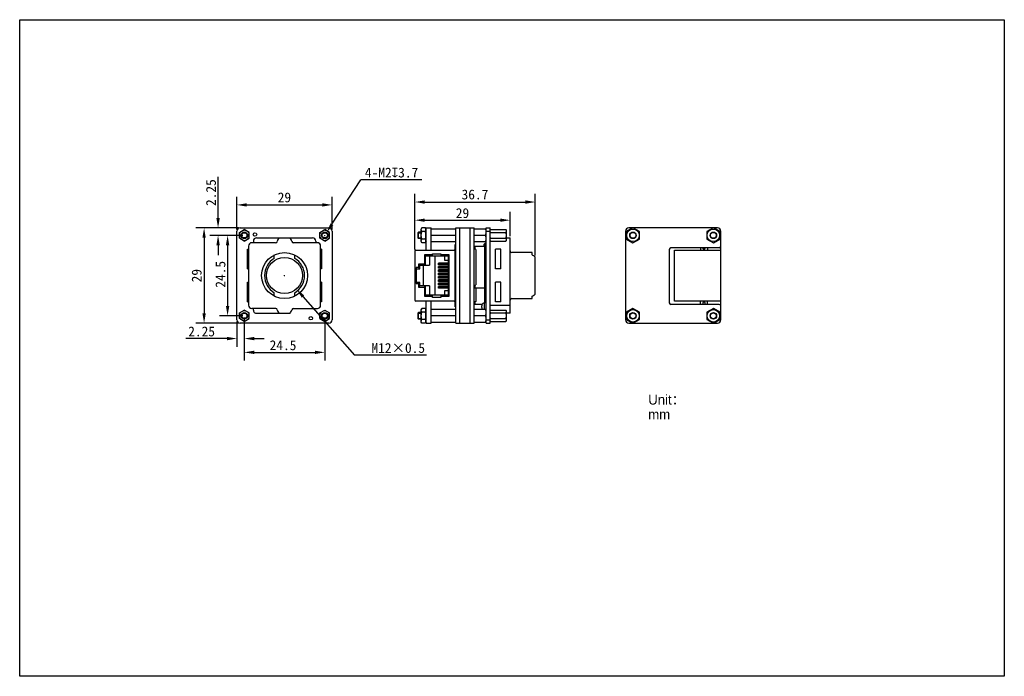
# Model space of a CAD drawing. Header units: millimetres. Extents: x -18 to 282, y 34 to 234.
import ezdxf

# ---------------------------------------------------------------- set-up
doc = ezdxf.new("R2010")
doc.units = ezdxf.units.MM
doc.header["$LTSCALE"] = 16.335
doc.header["$PDMODE"] = 3
doc.header["$PDSIZE"] = 8
doc.layers.get('0').update_dxf_attribs({"linetype": 'CONTINUOUS'})
doc.layers.get('Defpoints').update_dxf_attribs({"linetype": 'CONTINUOUS'})
for name, color, linetype in [('00_COMPONENTS', 7, 'CONTINUOUS'), ('50_ALL_DETAILS', 7, 'CONTINUOUS'), ('51__DRAFT_DIMS', 7, 'CONTINUOUS')]:
    doc.layers.add(name, color=color, linetype=linetype)
doc.layers.add('AM_5', color=3, linetype='CONTINUOUS', lineweight=25)
doc.styles.get("Standard").update_dxf_attribs({"font": 'simfang.ttf'})
doc.dimstyles.new('DIMSTYLE_1', dxfattribs={"dimtxt": 3, "dimasz": 3, "dimexe": 2.5, "dimexo": 0.5, "dimgap": 0.75, "dimtad": 1, "dimdsep": 46, "dimtxsty": 'STANDARD', "dimblk": '_FILLED', "dimcen": 0.09, "dimclrd": 252, "dimclre": 252, "dimclrt": 252, "dimazin": 2, "dimtp": 0.2, "dimtm": 0.2, "dimtfac": 1, "dimtofl": 0, "dimtmove": 0, "dimatfit": 3, "dimldrblk": '_FILLED', "dimfxl": 1, "dimtolj": 1, "dimarcsym": 0})
doc.dimstyles.new('DIMSTYLE_2', dxfattribs={"dimtxt": 3, "dimasz": 3, "dimexe": 2.5, "dimexo": 0.5, "dimgap": 0.75, "dimtad": 1, "dimdsep": 46, "dimtxsty": 'STANDARD', "dimblk": '_FILLED', "dimcen": 0.09, "dimclrd": 252, "dimclre": 252, "dimclrt": 252, "dimazin": 2, "dimtp": 0.3, "dimtm": 0.3, "dimtfac": 1, "dimtofl": 0, "dimtmove": 0, "dimatfit": 3, "dimldrblk": '_FILLED', "dimfxl": 1, "dimtolj": 1, "dimarcsym": 0})
doc.dimstyles.new('DIMSTYLE_3', dxfattribs={"dimtxt": 3, "dimasz": 3, "dimexe": 2.5, "dimexo": 0.5, "dimtad": 1, "dimdsep": 46, "dimtxsty": 'STANDARD', "dimblk": '_FILLED', "dimcen": 0.09, "dimclrd": 252, "dimclre": 252, "dimclrt": 252, "dimazin": 2, "dimtp": 0.1, "dimtm": 0.1, "dimtfac": 1, "dimtofl": 0, "dimtmove": 0, "dimatfit": 1, "dimldrblk": '_FILLED', "dimfxl": 1, "dimtolj": 1, "dimarcsym": 0})
doc.dimstyles.new('DIMSTYLE_3$0', dxfattribs={"dimtxt": 3, "dimasz": 3, "dimexe": 2.5, "dimexo": 0.5, "dimtad": 1, "dimdsep": 46, "dimtxsty": 'STANDARD', "dimblk": '_FILLED', "dimcen": 0.09, "dimclrd": 252, "dimclre": 252, "dimclrt": 252, "dimazin": 2, "dimtp": 0.1, "dimtm": 0.1, "dimtfac": 1, "dimtofl": 0, "dimtmove": 0, "dimatfit": 1, "dimldrblk": '_FILLED', "dimfxl": 1, "dimtolj": 1, "dimarcsym": 0})

# ---------------------------------------------------------------- blocks, each defined once
blk = doc.blocks.new('_FILLED')
at = {"color": 0, "linetype": 'ByBlock'}
blk.add_solid([(0, 0), (-1, 0.17), (-1, -0.17)], dxfattribs=at)
blk = doc.blocks.new('*D1')
at = {"layer": '51__DRAFT_DIMS', "color": 252, "lineweight": -2}
for p, q in [((49, 170.41), (35.99, 170.41)), ((38.49, 167.41), (38.49, 144.41)), ((49, 141.41), (35.99, 141.41))]:
    blk.add_line(p, q, dxfattribs=at)
at = {"layer": 'Defpoints', "color": 0}
for p in [(49.5, 170.41), (38.49, 141.41), (49.5, 141.41)]:
    blk.add_point(p, dxfattribs=at)
at = {"layer": '51__DRAFT_DIMS', "color": 252, "lineweight": -2, "xscale": 3, "yscale": 3, "zscale": 3}
for p, rotation in [((38.49, 170.41), 90), ((38.49, 141.41), 270)]:
    blk.add_blockref('_FILLED', p, dxfattribs=dict(at, rotation=rotation))
at = {"layer": '51__DRAFT_DIMS', "color": 252, "insert": (34.71, 155.88), "char_height": 3, "attachment_point": 2, "rotation": 90}
blk.add_mtext('\\A1;29', dxfattribs=at)
blk = doc.blocks.new('*D2')
at = {"layer": '51__DRAFT_DIMS', "color": 252, "lineweight": -2}
for p, q in [((48.5, 169.91), (48.5, 179.93)), ((51.5, 177.43), (74.5, 177.43)), ((77.5, 169.91), (77.5, 179.93))]:
    blk.add_line(p, q, dxfattribs=at)
at = {"layer": 'Defpoints', "color": 0}
for p in [(77.5, 177.43), (48.5, 169.41), (77.5, 169.41)]:
    blk.add_point(p, dxfattribs=at)
at = {"layer": '51__DRAFT_DIMS', "color": 252, "lineweight": -2, "xscale": 3, "yscale": 3, "zscale": 3, "rotation": 180}
blk.add_blockref('_FILLED', (48.5, 177.43), dxfattribs=at)
at = {"layer": '51__DRAFT_DIMS', "color": 252, "lineweight": -2, "xscale": 3, "yscale": 3, "zscale": 3}
blk.add_blockref('_FILLED', (77.5, 177.43), dxfattribs=at)
at = {"layer": '51__DRAFT_DIMS', "color": 252, "insert": (62.96, 181.22), "char_height": 3, "attachment_point": 2}
blk.add_mtext('\\A1;29', dxfattribs=at)
blk = doc.blocks.new('*D3')
at = {"layer": '51__DRAFT_DIMS', "color": 252, "lineweight": -2}
for p, q in [((102.71, 163.89), (102.71, 180.81)), ((139.41, 162.07), (139.41, 180.81)), ((105.71, 178.31), (136.41, 178.31))]:
    blk.add_line(p, q, dxfattribs=at)
at = {"layer": 'Defpoints', "color": 0}
for p in [(139.41, 178.31), (102.71, 163.39), (139.41, 161.57)]:
    blk.add_point(p, dxfattribs=at)
at = {"layer": '51__DRAFT_DIMS', "color": 252, "lineweight": -2, "xscale": 3, "yscale": 3, "zscale": 3, "rotation": 180}
blk.add_blockref('_FILLED', (102.71, 178.31), dxfattribs=at)
at = {"layer": '51__DRAFT_DIMS', "color": 252, "lineweight": -2, "xscale": 3, "yscale": 3, "zscale": 3}
blk.add_blockref('_FILLED', (139.41, 178.31), dxfattribs=at)
at = {"layer": '51__DRAFT_DIMS', "color": 252, "insert": (121.02, 182.11), "char_height": 3, "attachment_point": 2}
blk.add_mtext('\\A1;36.7', dxfattribs=at)
blk = doc.blocks.new('*D4')
at = {"layer": '51__DRAFT_DIMS', "color": 252, "lineweight": -2}
for p in [(77.43, 171.52), (104.86, 185.11)]:
    blk.add_line(p, (86.27, 185.11), dxfattribs=at)
at = {"layer": '51__DRAFT_DIMS', "color": 252}
for p, q in [((75.16, 168.16), (75.34, 168.16)), ((75.25, 168.07), (75.25, 168.25))]:
    blk.add_line(p, q, dxfattribs=at)
at = {"layer": 'Defpoints', "color": 0}
for p in [(75.8, 169), (74.7, 167.32)]:
    blk.add_point(p, dxfattribs=at)
at = {"layer": '51__DRAFT_DIMS', "color": 252, "linetype": 'ByBlock', "lineweight": -2, "xscale": 3, "yscale": 3, "zscale": 3, "rotation": 236.963596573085}
blk.add_blockref('_FILLED', (75.8, 169), dxfattribs=at)
at = {"layer": '51__DRAFT_DIMS', "color": 252, "insert": (87.48, 188.79), "char_height": 3, "attachment_point": 1}
blk.add_mtext('\\A1;{4-M2{\\fgdt;x}3.7}', dxfattribs=at)
blk = doc.blocks.new('*D8')
at = {"layer": 'AM_5', "color": 252, "linetype": 'ByBlock', "lineweight": -2}
for p, q in [((102.71, 163.89), (102.71, 175.28)), ((131.71, 167.91), (131.71, 175.28)), ((105.71, 172.78), (128.71, 172.78))]:
    blk.add_line(p, q, dxfattribs=at)
at = {"layer": 'Defpoints', "color": 0}
for p in [(131.71, 172.78), (131.71, 167.41), (102.71, 163.39)]:
    blk.add_point(p, dxfattribs=at)
at = {"layer": 'AM_5', "color": 252, "lineweight": -2, "xscale": 3, "yscale": 3, "zscale": 3, "rotation": 180}
blk.add_blockref('_FILLED', (102.71, 172.78), dxfattribs=at)
at = {"layer": 'AM_5', "color": 252, "lineweight": -2, "xscale": 3, "yscale": 3, "zscale": 3}
blk.add_blockref('_FILLED', (131.71, 172.78), dxfattribs=at)
at = {"layer": 'AM_5', "color": 252, "insert": (117.21, 174.92), "char_height": 3, "attachment_point": 5}
blk.add_mtext('\\A1;29', dxfattribs=at)
blk = doc.blocks.new('*D9')
at = {"color": 252, "lineweight": -2}
for p, q in [((50.25, 168.16), (43.15, 168.16)), ((45.65, 165.16), (45.65, 146.66)), ((50.25, 143.66), (43.15, 143.66))]:
    blk.add_line(p, q, dxfattribs=at)
at = {"layer": 'Defpoints', "color": 0}
for p in [(50.75, 168.16), (45.65, 143.66), (50.75, 143.66)]:
    blk.add_point(p, dxfattribs=at)
at = {"color": 252, "linetype": 'ByBlock', "lineweight": -2, "xscale": 3, "yscale": 3, "zscale": 3}
for p, rotation in [((45.65, 168.16), 90), ((45.65, 143.66), 270)]:
    blk.add_blockref('_FILLED', p, dxfattribs=dict(at, rotation=rotation))
at = {"color": 252, "insert": (43.5, 156.29), "char_height": 3, "attachment_point": 5, "rotation": 90}
blk.add_mtext('\\A1;24.5', dxfattribs=at)
blk = doc.blocks.new('*D10')
at = {"color": 252, "lineweight": -2}
for p, q in [((50.75, 143.16), (50.75, 130.02)), ((75.25, 143.16), (75.25, 130.02)), ((53.75, 132.52), (72.25, 132.52))]:
    blk.add_line(p, q, dxfattribs=at)
at = {"layer": 'Defpoints', "color": 0}
for p in [(50.75, 143.66), (75.25, 143.66), (75.25, 132.52)]:
    blk.add_point(p, dxfattribs=at)
at = {"color": 252, "linetype": 'ByBlock', "lineweight": -2, "xscale": 3, "yscale": 3, "zscale": 3, "rotation": 180}
blk.add_blockref('_FILLED', (50.75, 132.52), dxfattribs=at)
at = {"color": 252, "linetype": 'ByBlock', "lineweight": -2, "xscale": 3, "yscale": 3, "zscale": 3}
blk.add_blockref('_FILLED', (75.25, 132.52), dxfattribs=at)
at = {"color": 252, "insert": (62.54, 134.67), "char_height": 3, "attachment_point": 5}
blk.add_mtext('\\A1;24.5', dxfattribs=at)
blk = doc.blocks.new('*D11')
at = {"color": 252, "lineweight": -2}
for p, q in [((48.5, 141.91), (48.5, 134.22)), ((50.75, 143.16), (50.75, 134.22)), ((45.5, 136.72), (32.97, 136.72)), ((53.75, 136.72), (56.75, 136.72))]:
    blk.add_line(p, q, dxfattribs=at)
at = {"layer": 'Defpoints', "color": 0}
for p in [(48.5, 142.41), (50.75, 143.66), (48.5, 136.72)]:
    blk.add_point(p, dxfattribs=at)
at = {"color": 252, "linetype": 'ByBlock', "lineweight": -2, "xscale": 3, "yscale": 3, "zscale": 3}
blk.add_blockref('_FILLED', (48.5, 136.72), dxfattribs=at)
at = {"color": 252, "linetype": 'ByBlock', "lineweight": -2, "xscale": 3, "yscale": 3, "zscale": 3, "rotation": 180}
blk.add_blockref('_FILLED', (50.75, 136.72), dxfattribs=at)
at = {"color": 252, "insert": (37.74, 138.87), "char_height": 3, "attachment_point": 5}
blk.add_mtext('\\A1;2.25', dxfattribs=at)
blk = doc.blocks.new('*D12')
at = {"color": 252, "lineweight": -2}
for p, q in [((42.75, 173.41), (42.75, 185.94)), ((49, 170.41), (40.25, 170.41)), ((50.25, 168.16), (40.25, 168.16)), ((42.75, 165.16), (42.75, 162.16))]:
    blk.add_line(p, q, dxfattribs=at)
at = {"layer": 'Defpoints', "color": 0}
for p in [(42.75, 170.41), (49.5, 170.41), (50.75, 168.16)]:
    blk.add_point(p, dxfattribs=at)
at = {"color": 252, "linetype": 'ByBlock', "lineweight": -2, "xscale": 3, "yscale": 3, "zscale": 3}
for p, rotation in [((42.75, 170.41), 270), ((42.75, 168.16), 90)]:
    blk.add_blockref('_FILLED', p, dxfattribs=dict(at, rotation=rotation))
at = {"color": 252, "insert": (40.6, 181.18), "char_height": 3, "attachment_point": 5, "rotation": 90}
blk.add_mtext('\\A1;2.25', dxfattribs=at)
blk = doc.blocks.new('*D16')
at = {"color": 252}
for p, q in [((63, 155.82), (63, 156)), ((62.91, 155.91), (63.09, 155.91))]:
    blk.add_line(p, q, dxfattribs=at)
at = {"color": 252, "lineweight": -2}
for p in [(68.62, 149.54), (106.28, 131.69)]:
    blk.add_line(p, (84.36, 131.69), dxfattribs=at)
at = {"layer": 'Defpoints', "color": 0}
for p in [(59.36, 160.04), (66.64, 151.79)]:
    blk.add_point(p, dxfattribs=at)
at = {"color": 252, "linetype": 'ByBlock', "lineweight": -2, "xscale": 3, "yscale": 3, "zscale": 3, "rotation": 131.410127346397}
blk.add_blockref('_FILLED', (66.64, 151.79), dxfattribs=at)
at = {"color": 252, "insert": (97.65, 133.84), "char_height": 3, "attachment_point": 5}
blk.add_mtext('\\A1;M12×0.5{}{{\\H0.7x;}{}}', dxfattribs=at)

msp = doc.modelspace()

# ---------------------------------------------------------------- linework, layer by layer
for p, q in [((-17.695, 233.849), (282.305, 233.849)), ((-17.695, 33.849), (-17.695, 233.849)), ((282.305, 233.849), (282.305, 33.849)), ((282.305, 33.849), (-17.695, 33.849))]:
    msp.add_line(p, q)
at = {"layer": '00_COMPONENTS', "color": 7}
for p, q in [((48.5, 142.413), (48.5, 169.413)), ((49.25, 169.029), (50.75, 169.895)), ((49.25, 167.297), (49.25, 169.029)), ((49.5, 170.413), (76.5, 170.413)), ((50.738, 170.413), (50.75, 170.42)), ((50.75, 170.42), (50.762, 170.413)), ((52.25, 169.029), (50.75, 169.895)), ((52.25, 167.297), (52.25, 169.029)), ((73.75, 169.029), (75.25, 169.895)), ((73.75, 167.297), (73.75, 169.029)), ((76.75, 169.029), (75.25, 169.895)), ((76.75, 167.297), (76.75, 169.029)), ((77.5, 169.413), (77.5, 142.413)), ((103.706, 169.063), (103.806, 169.163)), ((103.706, 167.263), (103.706, 169.063)), ((103.706, 168.948), (104.631, 168.948)), ((103.806, 167.163), (103.806, 169.163)), ((104.631, 169.163), (103.806, 169.163)), ((104.831, 170.42), (104.631, 170.074)), ((104.631, 166.253), (104.631, 170.074)), ((105.906, 170.42), (104.831, 170.42)), ((105.906, 169.292), (104.831, 169.292)), ((106.106, 170.074), (105.906, 170.42)), ((106.106, 163.688), (106.106, 170.413)), ((106.106, 170.413), (107.706, 170.413)), ((107.706, 163.688), (107.706, 170.413)), ((107.706, 170.163), (115.206, 170.163)), ((115.106, 168.163), (107.706, 168.163)), ((115.206, 170.413), (120.806, 170.413)), ((115.206, 141.413), (115.206, 170.413)), ((116.406, 141.413), (116.406, 170.413)), ((119.606, 141.413), (119.606, 170.413)), ((120.806, 141.413), (120.806, 170.413)), ((120.806, 170.163), (124.406, 170.163)), ((124.306, 168.163), (120.806, 168.163)), ((124.406, 170.413), (125.606, 170.413)), ((124.406, 141.413), (124.406, 170.413)), ((124.406, 169.413), (125.606, 169.413)), ((125.606, 141.413), (125.606, 170.413)), ((125.806, 169.895), (125.606, 169.695)), ((125.806, 169.895), (130.406, 169.895)), ((125.806, 169.029), (130.406, 169.029)), ((130.606, 169.695), (130.406, 169.895)), ((130.606, 166.631), (130.606, 169.695)), ((166.908, 169.413), (166.908, 142.413)), ((169.158, 170.42), (167.204, 169.292)), ((167.204, 169.292), (167.204, 167.035)), ((169.146, 170.413), (167.908, 170.413)), ((171.113, 169.292), (169.158, 170.42)), ((193.646, 170.413), (169.17, 170.413)), ((171.113, 167.035), (171.113, 169.292)), ((193.658, 170.42), (191.704, 169.292)), ((191.704, 169.292), (191.704, 167.035)), ((195.613, 169.292), (193.658, 170.42)), ((194.908, 170.413), (193.67, 170.413)), ((195.613, 167.035), (195.613, 169.292)), ((195.908, 142.413), (195.908, 169.413)), ((50.75, 166.431), (49.25, 167.297)), ((50.75, 166.431), (52.25, 167.297)), ((60.296, 165.913), (53, 165.913)), ((53.5, 166.413), (53.5, 165.913)), ((54.5, 167.413), (71.5, 167.413)), ((73, 165.913), (65.704, 165.913)), ((72.5, 166.413), (72.5, 165.913)), ((75.25, 166.431), (73.75, 167.297)), ((75.25, 166.431), (76.75, 167.297)), ((103.706, 167.378), (104.631, 167.378)), ((103.706, 167.263), (103.806, 167.163)), ((104.631, 167.163), (103.806, 167.163)), ((104.831, 165.906), (104.631, 166.253)), ((105.906, 167.035), (104.831, 167.035)), ((105.906, 165.906), (104.831, 165.906)), ((106.106, 166.253), (105.906, 165.906)), ((115.206, 166.163), (107.706, 166.163)), ((115.006, 165.388), (115.206, 165.388)), ((115.006, 146.438), (115.006, 165.388)), ((124.406, 166.163), (120.806, 166.163)), ((123.706, 165.42), (124.006, 165.725)), ((123.706, 165.42), (123.706, 164.793)), ((124.407, 165.732), (124.006, 165.725)), ((124.006, 164.793), (124.006, 165.725)), ((125.806, 166.431), (125.606, 166.631)), ((125.806, 167.297), (130.406, 167.297)), ((125.806, 166.431), (130.406, 166.431)), ((130.606, 166.631), (130.406, 166.431)), ((130.606, 167.413), (131.706, 167.413)), ((131.706, 144.413), (131.706, 167.413)), ((167.204, 167.035), (169.158, 165.906)), ((169.158, 165.906), (171.113, 167.035)), ((191.704, 167.035), (193.658, 165.906)), ((193.658, 165.906), (195.613, 167.035)), ((51.7, 163.913), (52, 163.913)), ((51.7, 157.913), (51.7, 163.913)), ((52, 164.913), (52, 146.913)), ((59.879, 161.154), (59.879, 162.179)), ((66.121, 161.154), (66.121, 162.179)), ((74, 146.913), (74, 164.913)), ((74.3, 163.913), (74, 163.913)), ((74.3, 163.913), (74.3, 157.913)), ((102.706, 163.388), (102.706, 148.438)), ((103.006, 163.688), (114.706, 163.688)), ((105.956, 161.873), (105.606, 162.223)), ((105.606, 162.223), (105.606, 159.413)), ((108.106, 162.223), (105.606, 162.223)), ((108.106, 161.873), (108.106, 162.573)), ((108.106, 162.573), (110.606, 162.573)), ((110.606, 162.573), (110.606, 161.873)), ((113.156, 162.223), (110.606, 162.223)), ((112.806, 161.873), (113.156, 162.223)), ((113.156, 149.603), (113.156, 162.223)), ((124.356, 164.793), (121.006, 164.793)), ((121.006, 164.793), (121.006, 163.993)), ((121.256, 163.893), (121.006, 163.993)), ((121.256, 163.893), (121.256, 153.093)), ((124.056, 147.563), (124.056, 164.793)), ((128.906, 163.913), (127.306, 163.913)), ((127.306, 157.913), (127.306, 163.913)), ((128.906, 157.913), (128.906, 163.913)), ((138.406, 162.913), (132.206, 162.913)), ((138.406, 162.179), (138.406, 162.913)), ((180.208, 163.813), (180.208, 147.613)), ((195.408, 164.313), (180.708, 164.313)), ((181.788, 163.688), (195.788, 163.688)), ((181.788, 148.138), (181.788, 163.688)), ((189.688, 164.313), (189.688, 163.688)), ((191.888, 164.313), (191.888, 163.688)), ((195.788, 163.688), (195.788, 148.138)), ((103.856, 159.413), (104.206, 159.063)), ((105.606, 159.413), (103.856, 159.413)), ((103.856, 159.413), (103.856, 158.363)), ((104.206, 159.063), (107.156, 159.063)), ((104.206, 158.013), (104.206, 159.063)), ((105.256, 159.063), (105.256, 152.763)), ((105.956, 159.063), (105.606, 159.413)), ((105.956, 159.063), (105.956, 161.873)), ((105.956, 161.873), (112.806, 161.873)), ((107.156, 161.873), (107.156, 159.063)), ((108.806, 161.873), (108.806, 149.953)), ((109.906, 159.738), (112.806, 159.738)), ((109.906, 159.228), (109.906, 159.738)), ((112.806, 159.723), (109.906, 159.723)), ((112.806, 159.273), (109.906, 159.273)), ((112.806, 159.228), (109.906, 159.228)), ((111.806, 160.473), (111.806, 161.873)), ((112.806, 160.473), (111.806, 160.473)), ((112.197, 159.723), (112.197, 159.273)), ((112.806, 161.873), (112.806, 149.953)), ((139.406, 150.255), (139.406, 161.571)), ((51.7, 157.913), (52, 157.913)), ((74.3, 157.913), (74, 157.913)), ((103.256, 158.013), (103.056, 158.363)), ((103.056, 158.363), (103.056, 153.463)), ((103.856, 158.363), (103.056, 158.363)), ((103.256, 153.813), (103.256, 158.013)), ((103.256, 158.013), (104.206, 158.013)), ((103.856, 158.363), (104.206, 158.013)), ((109.906, 158.718), (112.806, 158.718)), ((109.906, 158.208), (109.906, 158.718)), ((112.806, 158.703), (109.906, 158.703)), ((112.806, 158.253), (109.906, 158.253)), ((112.806, 158.208), (109.906, 158.208)), ((109.906, 157.698), (112.806, 157.698)), ((109.906, 157.188), (109.906, 157.698)), ((112.806, 157.683), (109.906, 157.683)), ((112.806, 157.233), (109.906, 157.233)), ((112.806, 157.188), (109.906, 157.188)), ((109.906, 156.678), (112.806, 156.678)), ((109.906, 156.168), (109.906, 156.678)), ((112.806, 156.663), (109.906, 156.663)), ((112.806, 156.213), (109.906, 156.213)), ((112.806, 156.168), (109.906, 156.168)), ((112.197, 158.703), (112.197, 158.253)), ((112.197, 157.683), (112.197, 157.233)), ((112.197, 156.663), (112.197, 156.213)), ((128.906, 157.913), (127.306, 157.913)), ((51.7, 153.913), (52, 153.913)), ((51.7, 147.913), (51.7, 153.913)), ((74.3, 153.913), (74, 153.913)), ((74.3, 153.913), (74.3, 147.913)), ((103.056, 153.463), (103.256, 153.813)), ((103.056, 153.463), (103.856, 153.463)), ((104.206, 153.813), (103.256, 153.813)), ((103.856, 153.463), (104.206, 153.813)), ((103.856, 153.463), (103.856, 152.413)), ((104.206, 152.763), (104.206, 153.813)), ((109.906, 155.658), (112.806, 155.658)), ((109.906, 155.148), (109.906, 155.658)), ((112.806, 155.643), (109.906, 155.643)), ((112.806, 155.193), (109.906, 155.193)), ((112.806, 155.148), (109.906, 155.148)), ((109.906, 154.638), (112.806, 154.638)), ((109.906, 154.128), (109.906, 154.638)), ((112.806, 154.623), (109.906, 154.623)), ((112.806, 154.173), (109.906, 154.173)), ((112.806, 154.128), (109.906, 154.128)), ((109.906, 153.618), (112.806, 153.618)), ((109.906, 153.108), (109.906, 153.618)), ((112.806, 153.603), (109.906, 153.603)), ((112.806, 153.153), (109.906, 153.153)), ((112.806, 153.108), (109.906, 153.108)), ((112.197, 155.643), (112.197, 155.193)), ((112.197, 154.623), (112.197, 154.173)), ((112.197, 153.603), (112.197, 153.153)), ((121.006, 152.993), (121.256, 153.093)), ((128.906, 153.913), (127.306, 153.913)), ((127.306, 147.913), (127.306, 153.913)), ((128.906, 147.913), (128.906, 153.913)), ((59.879, 149.648), (59.879, 150.672)), ((66.121, 149.648), (66.121, 150.672)), ((104.206, 152.763), (103.856, 152.413)), ((103.856, 152.413), (105.606, 152.413)), ((107.156, 152.763), (104.206, 152.763)), ((105.606, 152.413), (105.956, 152.763)), ((105.606, 152.413), (105.606, 149.603)), ((105.956, 149.953), (105.956, 152.763)), ((107.156, 152.763), (107.156, 149.953)), ((109.906, 152.598), (112.806, 152.598)), ((109.906, 152.088), (109.906, 152.598)), ((112.806, 152.583), (109.906, 152.583)), ((112.806, 152.133), (109.906, 152.133)), ((112.806, 152.088), (109.906, 152.088)), ((111.806, 151.353), (112.806, 151.353)), ((111.806, 149.953), (111.806, 151.353)), ((112.197, 152.583), (112.197, 152.133)), ((121.006, 152.993), (121.006, 152.193)), ((121.006, 152.193), (124.356, 152.193)), ((121.256, 152.193), (121.256, 148.013)), ((51.7, 147.913), (52, 147.913)), ((74.3, 147.913), (74, 147.913)), ((114.706, 148.138), (103.006, 148.138)), ((105.956, 149.953), (105.606, 149.603)), ((105.606, 149.603), (108.106, 149.603)), ((112.806, 149.953), (105.956, 149.953)), ((106.106, 141.413), (106.106, 148.138)), ((107.706, 141.413), (107.706, 148.138)), ((108.106, 149.253), (108.106, 149.953)), ((110.606, 149.253), (108.106, 149.253)), ((110.606, 149.953), (110.606, 149.253)), ((110.606, 149.603), (113.156, 149.603)), ((112.806, 149.953), (113.156, 149.603)), ((121.256, 148.013), (121.006, 147.913)), ((121.006, 147.913), (121.006, 147.113)), ((123.189, 147.113), (121.006, 147.113)), ((124.406, 147.563), (123.906, 147.563)), ((123.906, 145.663), (123.906, 147.563)), ((128.906, 147.913), (127.306, 147.913)), ((132.206, 148.913), (138.406, 148.913)), ((138.406, 148.913), (138.406, 149.648)), ((195.408, 147.113), (180.708, 147.113)), ((195.788, 148.138), (181.788, 148.138)), ((189.688, 147.113), (189.688, 148.138)), ((191.888, 147.113), (191.888, 148.138)), ((49.25, 144.529), (50.75, 145.395)), ((49.25, 142.797), (49.25, 144.529)), ((52.25, 144.529), (50.75, 145.395)), ((52.25, 142.797), (52.25, 144.529)), ((60.301, 145.913), (53, 145.913)), ((53.5, 145.413), (53.5, 145.913)), ((54.5, 144.413), (64.67, 144.413)), ((65.699, 145.913), (73, 145.913)), ((73.75, 144.529), (75.25, 145.395)), ((73.75, 142.797), (73.75, 144.529)), ((75.25, 145.395), (76.75, 144.529)), ((76.75, 142.797), (76.75, 144.529)), ((103.706, 144.563), (103.806, 144.663)), ((103.706, 142.763), (103.706, 144.563)), ((103.706, 144.448), (104.631, 144.448)), ((104.631, 144.663), (103.806, 144.663)), ((103.806, 142.663), (103.806, 144.663)), ((104.831, 145.92), (104.631, 145.574)), ((104.631, 141.753), (104.631, 145.574)), ((105.906, 145.92), (104.831, 145.92)), ((105.906, 144.792), (104.831, 144.792)), ((106.106, 145.574), (105.906, 145.92)), ((107.706, 145.663), (115.206, 145.663)), ((115.206, 146.438), (115.006, 146.438)), ((120.806, 145.663), (124.406, 145.663)), ((123.106, 146.163), (123.106, 146.726)), ((123.106, 146.163), (123.144, 146.163)), ((123.137, 146.983), (123.144, 146.976)), ((125.606, 146.913), (131.706, 146.913)), ((125.806, 145.395), (125.606, 145.195)), ((125.806, 145.395), (130.406, 145.395)), ((125.806, 144.529), (130.406, 144.529)), ((130.606, 145.195), (130.406, 145.395)), ((130.606, 142.131), (130.606, 145.195)), ((131.706, 144.413), (130.606, 144.413)), ((169.158, 145.92), (167.204, 144.792)), ((167.204, 144.792), (167.204, 142.535)), ((171.113, 144.792), (169.158, 145.92)), ((171.113, 142.535), (171.113, 144.792)), ((193.658, 145.92), (191.704, 144.792)), ((191.704, 144.792), (191.704, 142.535)), ((195.613, 144.792), (193.658, 145.92)), ((195.613, 142.535), (195.613, 144.792)), ((50.75, 141.931), (49.25, 142.797)), ((76.5, 141.413), (49.5, 141.413)), ((50.75, 141.406), (50.738, 141.413)), ((50.75, 141.931), (52.25, 142.797)), ((50.762, 141.413), (50.75, 141.406)), ((73.75, 142.797), (75.25, 141.931)), ((75.25, 141.406), (75.238, 141.413)), ((75.25, 141.931), (76.75, 142.797)), ((75.262, 141.413), (75.25, 141.406)), ((103.706, 142.878), (104.631, 142.878)), ((103.706, 142.763), (103.806, 142.663)), ((104.631, 142.663), (103.806, 142.663)), ((104.831, 141.406), (104.631, 141.753)), ((105.906, 142.535), (104.831, 142.535)), ((105.906, 141.406), (104.831, 141.406)), ((106.106, 141.753), (105.906, 141.406)), ((106.106, 141.413), (107.706, 141.413)), ((115.106, 143.663), (107.706, 143.663)), ((115.206, 141.663), (107.706, 141.663)), ((115.206, 141.413), (120.806, 141.413)), ((124.306, 143.663), (120.806, 143.663)), ((124.406, 141.663), (120.806, 141.663)), ((124.406, 142.413), (125.606, 142.413)), ((124.406, 141.413), (125.606, 141.413)), ((125.806, 141.931), (125.606, 142.131)), ((125.806, 142.797), (130.406, 142.797)), ((125.806, 141.931), (130.406, 141.931)), ((130.606, 142.131), (130.406, 141.931)), ((167.204, 142.535), (169.158, 141.406)), ((167.908, 141.413), (169.146, 141.413)), ((169.158, 141.406), (171.113, 142.535)), ((169.17, 141.413), (193.646, 141.413)), ((191.704, 142.535), (193.658, 141.406)), ((193.658, 141.406), (195.613, 142.535)), ((193.67, 141.413), (194.908, 141.413))]:
    msp.add_line(p, q, dxfattribs=at)
for centre, radius in [((50.75, 168.163), 1), ((50.75, 168.163), 0.8), ((54, 168.413), 0.525), ((75.25, 168.163), 1), ((75.25, 168.163), 0.8), ((169.158, 168.163), 1.911), ((169.158, 168.163), 1), ((169.158, 168.163), 0.9), ((193.658, 168.163), 1.911), ((193.658, 168.163), 1), ((193.658, 168.163), 0.9), ((63, 155.913), 7), ((63, 155.913), 5.5), ((50.75, 143.663), 1), ((50.75, 143.663), 0.8), ((75.25, 143.663), 1), ((75.25, 143.663), 0.8), ((169.158, 143.663), 1.911), ((169.158, 143.663), 1), ((169.158, 143.663), 0.9), ((193.658, 143.663), 1.911), ((193.658, 143.663), 1), ((193.658, 143.663), 0.9), ((71, 142.913), 0.525)]:
    msp.add_circle(centre, radius, dxfattribs=at)
for centre, radius, start, end in [((49.5, 169.413), 1, 90, 180), ((50.75, 168.163), 1.532, 131.74034, 168.25966), ((50.75, 168.163), 1.532, 71.74034, 108.25966), ((50.75, 168.163), 1.532, 11.74034, 48.25966), ((75.25, 168.163), 1.532, 131.74034, 168.25966), ((75.25, 168.163), 1.532, 71.74034, 108.25966), ((75.25, 168.163), 1.532, 11.74034, 48.25966), ((76.5, 169.413), 1, 0, 90), ((167.908, 169.413), 1, 90, 180), ((194.908, 169.413), 1, 0, 90), ((50.75, 168.163), 1.532, 191.74034, 228.25966), ((50.75, 168.163), 1.532, 251.74034, 288.25966), ((50.75, 168.163), 1.532, 311.74034, 348.25966), ((53, 164.913), 1, 90, 180), ((54.5, 166.413), 1, 90, 180), ((60.296, 166.413), 0.5, 270, 349.52218), ((63, 165.913), 2.249, 138.17703, 169.52218), ((63, 165.913), 2.249, 10.47782, 41.82297), ((65.704, 166.413), 0.5, 190.47782, 270), ((71.5, 166.413), 1, 0, 90), ((73, 164.913), 1, 0, 90), ((75.25, 168.163), 1.532, 191.74034, 228.25966), ((75.25, 168.163), 1.532, 251.74034, 288.25966), ((75.25, 168.163), 1.532, 311.74034, 348.25966), ((126.1, 166.91), 0.534, 202.19179, 205.60531), ((103.006, 163.388), 0.3, 90, 180), ((114.706, 163.388), 0.3, 0, 90), ((132.206, 163.413), 0.5, 180, 270), ((180.708, 163.813), 0.5, 90, 180), ((190.788, 164.388), 0.4, 190.80758, 349.19243), ((195.408, 164.813), 0.5, 270, 0), ((63, 155.913), 6.1, 120.77659, 239.22341), ((63, 155.913), 6.1, 300.77659, 59.22341), ((103.006, 148.438), 0.3, 180, 270), ((114.706, 148.438), 0.3, 270, 0), ((123.906, 146.763), 0.8, 90, 164.08692), ((132.206, 148.413), 0.5, 90, 180), ((180.708, 147.613), 0.5, 180, 270), ((190.788, 147.438), 0.4, 305.55174, 234.44873), ((195.408, 146.613), 0.5, 0, 90), ((50.75, 143.663), 1.532, 131.74034, 168.25966), ((50.75, 143.663), 1.532, 71.74034, 108.25966), ((50.75, 143.663), 1.532, 11.74034, 48.25966), ((53, 146.913), 1, 180, 270), ((54.5, 145.413), 1, 180, 270), ((60.301, 145.413), 0.5, 10.495, 90), ((63, 145.913), 2.245, 190.495, 221.92468), ((63, 145.913), 2.245, 318.07532, 349.505), ((65.699, 145.413), 0.5, 90, 169.505), ((73, 146.913), 1, 270, 0), ((75.25, 143.663), 1.532, 131.74034, 168.25966), ((75.25, 143.663), 1.532, 71.74034, 108.25966), ((75.25, 143.663), 1.532, 11.74034, 48.25966), ((127.655, 145.913), 4.518, 176.82815, 183.17185), ((49.5, 142.413), 1, 180, 270), ((50.75, 143.663), 1.532, 191.74034, 228.25966), ((50.75, 143.663), 1.532, 251.74034, 288.25966), ((50.75, 143.663), 1.532, 311.74034, 348.25966), ((75.25, 143.663), 1.532, 191.74034, 228.25966), ((75.25, 143.663), 1.532, 251.74034, 288.25966), ((75.25, 143.663), 1.532, 311.74034, 348.25966), ((76.5, 142.413), 1, 270, 0), ((126.1, 142.41), 0.534, 202.19179, 205.60531), ((167.908, 142.413), 1, 180, 270), ((194.908, 142.413), 1, 270, 0)]:
    msp.add_arc(centre, radius, start, end, dxfattribs=at)
for start_param, end_param in [(-0.629524, -0.4621827), (-2.6794099, -2.5120687)]:
    msp.add_ellipse((135.285, 155.913), major_axis=(0, 7), ratio=1, start_param=start_param, end_param=end_param, dxfattribs=at)
for points, knots in [([(104.831, 169.292), (104.805, 169.337), (104.757, 169.428), (104.701, 169.568), (104.665, 169.711), (104.653, 169.856), (104.665, 170.001), (104.701, 170.144), (104.757, 170.284), (104.805, 170.375), (104.831, 170.42)], [0, 0, 0, 0, 0.13082, 0.2572467, 0.379797, 0.5, 0.620203, 0.7427534, 0.86918, 1, 1, 1, 1]), ([(104.831, 167.035), (104.805, 167.127), (104.756, 167.311), (104.7, 167.592), (104.665, 167.877), (104.653, 168.163), (104.665, 168.45), (104.7, 168.734), (104.756, 169.015), (104.805, 169.2), (104.831, 169.292)], [0, 0, 0, 0, 0.1250044, 0.2500055, 0.3750039, 0.5, 0.6249961, 0.7499946, 0.8749957, 1, 1, 1, 1]), ([(105.906, 169.292), (105.932, 169.337), (105.98, 169.428), (106.037, 169.568), (106.073, 169.711), (106.085, 169.856), (106.073, 170.001), (106.037, 170.144), (105.98, 170.284), (105.932, 170.375), (105.906, 170.42)], [0, 0, 0, 0, 0.13082, 0.2572467, 0.379797, 0.5, 0.620203, 0.7427534, 0.86918, 1, 1, 1, 1]), ([(105.906, 167.035), (105.933, 167.127), (105.981, 167.311), (106.037, 167.592), (106.073, 167.877), (106.085, 168.163), (106.073, 168.45), (106.037, 168.734), (105.981, 169.015), (105.933, 169.2), (105.906, 169.292)], [0, 0, 0, 0, 0.1250044, 0.2500055, 0.3750039, 0.5, 0.6249961, 0.7499946, 0.8749957, 1, 1, 1, 1]), ([(115.202, 169.43), (115.199, 169.492), (115.183, 169.738), (115.147, 169.983), (115.106, 170.163)], [0, 0, 0, 0, 0.2496711, 1, 1, 1, 1]), ([(115.106, 168.163), (115.137, 168.3), (115.183, 168.576), (115.202, 168.856), (115.206, 168.995)], [0, 0, 0, 0, 0.500676, 1, 1, 1, 1]), ([(115.206, 167.331), (115.202, 167.471), (115.183, 167.75), (115.137, 168.027), (115.106, 168.163)], [0, 0, 0, 0, 0.499324, 1, 1, 1, 1]), ([(124.402, 169.43), (124.399, 169.492), (124.383, 169.738), (124.347, 169.983), (124.306, 170.163)], [0, 0, 0, 0, 0.2496711, 1, 1, 1, 1]), ([(124.306, 168.163), (124.337, 168.3), (124.383, 168.576), (124.402, 168.856), (124.406, 168.995)], [0, 0, 0, 0, 0.500676, 1, 1, 1, 1]), ([(124.406, 167.331), (124.402, 167.471), (124.383, 167.75), (124.337, 168.027), (124.306, 168.163)], [0, 0, 0, 0, 0.499324, 1, 1, 1, 1]), ([(125.606, 169.618), (125.608, 169.623), (125.617, 169.643), (125.627, 169.663), (125.635, 169.677)], [0, 0, 0, 0, 0.2463125, 1, 1, 1, 1]), ([(125.806, 169.029), (125.785, 169.051), (125.743, 169.095), (125.671, 169.183), (125.627, 169.256), (125.606, 169.306)], [0, 0, 0, 0, 0.2670358, 0.5233957, 1, 1, 1, 1]), ([(125.606, 168.475), (125.626, 168.571), (125.682, 168.761), (125.762, 168.941), (125.806, 169.029)], [0, 0, 0, 0, 0.4999151, 1, 1, 1, 1]), ([(125.635, 169.677), (125.656, 169.716), (125.71, 169.793), (125.772, 169.861), (125.806, 169.895)], [0, 0, 0, 0, 0.4823412, 1, 1, 1, 1]), ([(130.606, 169.618), (130.586, 169.669), (130.542, 169.741), (130.469, 169.83), (130.428, 169.874), (130.406, 169.895)], [0, 0, 0, 0, 0.4766059, 0.7329652, 1, 1, 1, 1]), ([(130.406, 169.029), (130.428, 169.051), (130.469, 169.095), (130.542, 169.183), (130.586, 169.256), (130.606, 169.306)], [0, 0, 0, 0, 0.2670358, 0.5233957, 1, 1, 1, 1]), ([(130.606, 168.475), (130.587, 168.571), (130.531, 168.761), (130.45, 168.941), (130.406, 169.029)], [0, 0, 0, 0, 0.4999151, 1, 1, 1, 1]), ([(104.831, 165.906), (104.805, 165.951), (104.757, 166.042), (104.701, 166.183), (104.665, 166.326), (104.653, 166.471), (104.665, 166.615), (104.701, 166.758), (104.757, 166.899), (104.805, 166.99), (104.831, 167.035)], [0, 0, 0, 0, 0.13082, 0.2572467, 0.379797, 0.5, 0.620203, 0.7427534, 0.86918, 1, 1, 1, 1]), ([(105.906, 165.906), (105.932, 165.951), (105.98, 166.042), (106.037, 166.183), (106.073, 166.326), (106.085, 166.471), (106.073, 166.615), (106.037, 166.758), (105.98, 166.899), (105.932, 166.99), (105.906, 167.035)], [0, 0, 0, 0, 0.13082, 0.2572467, 0.379797, 0.5, 0.620203, 0.7427534, 0.86918, 1, 1, 1, 1]), ([(115.106, 166.163), (115.137, 166.3), (115.183, 166.576), (115.202, 166.856), (115.206, 166.995)], [0, 0, 0, 0, 0.5006823, 1, 1, 1, 1]), ([(124.306, 166.163), (124.337, 166.3), (124.383, 166.576), (124.402, 166.856), (124.406, 166.995)], [0, 0, 0, 0, 0.5006737, 1, 1, 1, 1]), ([(125.806, 167.297), (125.762, 167.385), (125.682, 167.566), (125.626, 167.755), (125.606, 167.852)], [0, 0, 0, 0, 0.5000865, 1, 1, 1, 1]), ([(125.606, 167.02), (125.627, 167.071), (125.671, 167.143), (125.743, 167.232), (125.785, 167.276), (125.806, 167.297)], [0, 0, 0, 0, 0.4766059, 0.7329652, 1, 1, 1, 1]), ([(125.806, 166.431), (125.768, 166.469), (125.698, 166.547), (125.641, 166.634), (125.619, 166.679)], [0, 0, 0, 0, 0.5204676, 1, 1, 1, 1]), ([(130.406, 167.297), (130.45, 167.385), (130.531, 167.566), (130.587, 167.755), (130.606, 167.852)], [0, 0, 0, 0, 0.5000865, 1, 1, 1, 1]), ([(130.606, 167.02), (130.586, 167.071), (130.542, 167.143), (130.469, 167.232), (130.428, 167.276), (130.406, 167.297)], [0, 0, 0, 0, 0.4766059, 0.7329652, 1, 1, 1, 1]), ([(130.406, 166.431), (130.428, 166.453), (130.469, 166.496), (130.542, 166.585), (130.586, 166.658), (130.606, 166.708)], [0, 0, 0, 0, 0.2670358, 0.5233957, 1, 1, 1, 1]), ([(104.831, 144.792), (104.805, 144.837), (104.757, 144.928), (104.701, 145.068), (104.665, 145.211), (104.653, 145.356), (104.665, 145.501), (104.701, 145.644), (104.757, 145.784), (104.805, 145.875), (104.831, 145.92)], [0, 0, 0, 0, 0.13082, 0.2572467, 0.379797, 0.5, 0.620203, 0.7427534, 0.86918, 1, 1, 1, 1]), ([(104.831, 142.535), (104.805, 142.627), (104.756, 142.811), (104.7, 143.092), (104.665, 143.377), (104.653, 143.663), (104.665, 143.95), (104.7, 144.234), (104.756, 144.515), (104.805, 144.7), (104.831, 144.792)], [0, 0, 0, 0, 0.1250044, 0.2500055, 0.3750039, 0.5, 0.6249961, 0.7499946, 0.8749957, 1, 1, 1, 1]), ([(105.906, 144.792), (105.932, 144.837), (105.98, 144.928), (106.037, 145.068), (106.073, 145.211), (106.085, 145.356), (106.073, 145.501), (106.037, 145.644), (105.98, 145.784), (105.932, 145.875), (105.906, 145.92)], [0, 0, 0, 0, 0.13082, 0.2572467, 0.379797, 0.5, 0.620203, 0.7427534, 0.86918, 1, 1, 1, 1]), ([(105.906, 142.535), (105.933, 142.627), (105.981, 142.811), (106.037, 143.092), (106.073, 143.377), (106.085, 143.663), (106.073, 143.95), (106.037, 144.234), (105.981, 144.515), (105.933, 144.7), (105.906, 144.792)], [0, 0, 0, 0, 0.1250044, 0.2500055, 0.3750039, 0.5, 0.6249961, 0.7499946, 0.8749957, 1, 1, 1, 1]), ([(115.206, 144.831), (115.202, 144.971), (115.183, 145.25), (115.137, 145.527), (115.106, 145.663)], [0, 0, 0, 0, 0.4993179, 1, 1, 1, 1]), ([(115.106, 143.663), (115.137, 143.8), (115.183, 144.076), (115.202, 144.356), (115.206, 144.495)], [0, 0, 0, 0, 0.500676, 1, 1, 1, 1]), ([(124.406, 144.831), (124.402, 144.971), (124.383, 145.25), (124.337, 145.527), (124.306, 145.663)], [0, 0, 0, 0, 0.499318, 1, 1, 1, 1]), ([(124.306, 143.663), (124.337, 143.8), (124.383, 144.076), (124.402, 144.356), (124.406, 144.495)], [0, 0, 0, 0, 0.500676, 1, 1, 1, 1]), ([(125.606, 145.118), (125.608, 145.123), (125.617, 145.143), (125.627, 145.163), (125.635, 145.177)], [0, 0, 0, 0, 0.2463125, 1, 1, 1, 1]), ([(125.806, 144.529), (125.785, 144.551), (125.743, 144.595), (125.671, 144.683), (125.627, 144.756), (125.606, 144.806)], [0, 0, 0, 0, 0.2670358, 0.5233957, 1, 1, 1, 1]), ([(125.606, 143.975), (125.626, 144.071), (125.682, 144.261), (125.762, 144.441), (125.806, 144.529)], [0, 0, 0, 0, 0.4999151, 1, 1, 1, 1]), ([(125.635, 145.177), (125.656, 145.216), (125.71, 145.293), (125.772, 145.361), (125.806, 145.395)], [0, 0, 0, 0, 0.4823412, 1, 1, 1, 1]), ([(130.606, 145.118), (130.586, 145.169), (130.542, 145.241), (130.469, 145.33), (130.428, 145.374), (130.406, 145.395)], [0, 0, 0, 0, 0.4766059, 0.7329652, 1, 1, 1, 1]), ([(130.406, 144.529), (130.428, 144.551), (130.469, 144.595), (130.542, 144.683), (130.586, 144.756), (130.606, 144.806)], [0, 0, 0, 0, 0.2670358, 0.5233957, 1, 1, 1, 1]), ([(130.606, 143.975), (130.587, 144.071), (130.531, 144.261), (130.45, 144.441), (130.406, 144.529)], [0, 0, 0, 0, 0.4999151, 1, 1, 1, 1]), ([(104.831, 141.406), (104.805, 141.451), (104.757, 141.542), (104.701, 141.683), (104.665, 141.826), (104.653, 141.971), (104.665, 142.115), (104.701, 142.258), (104.757, 142.399), (104.805, 142.49), (104.831, 142.535)], [0, 0, 0, 0, 0.13082, 0.2572467, 0.379797, 0.5, 0.620203, 0.7427534, 0.86918, 1, 1, 1, 1]), ([(105.906, 141.406), (105.932, 141.451), (105.98, 141.542), (106.037, 141.683), (106.073, 141.826), (106.085, 141.971), (106.073, 142.115), (106.037, 142.258), (105.98, 142.399), (105.932, 142.49), (105.906, 142.535)], [0, 0, 0, 0, 0.13082, 0.2572467, 0.379797, 0.5, 0.620203, 0.7427534, 0.86918, 1, 1, 1, 1]), ([(115.2, 142.971), (115.197, 143.029), (115.18, 143.261), (115.145, 143.493), (115.106, 143.663)], [0, 0, 0, 0, 0.249664, 1, 1, 1, 1]), ([(115.106, 141.663), (115.137, 141.8), (115.183, 142.076), (115.202, 142.356), (115.206, 142.495)], [0, 0, 0, 0, 0.5006823, 1, 1, 1, 1]), ([(124.406, 142.831), (124.402, 142.971), (124.383, 143.25), (124.337, 143.527), (124.306, 143.663)], [0, 0, 0, 0, 0.499324, 1, 1, 1, 1]), ([(124.306, 141.663), (124.32, 141.722), (124.366, 141.956), (124.391, 142.194), (124.401, 142.372)], [0, 0, 0, 0, 0.2506927, 1, 1, 1, 1]), ([(125.806, 142.797), (125.762, 142.885), (125.682, 143.066), (125.626, 143.255), (125.606, 143.352)], [0, 0, 0, 0, 0.5000865, 1, 1, 1, 1]), ([(125.606, 142.52), (125.627, 142.571), (125.671, 142.643), (125.743, 142.732), (125.785, 142.776), (125.806, 142.797)], [0, 0, 0, 0, 0.4766059, 0.7329652, 1, 1, 1, 1]), ([(125.806, 141.931), (125.768, 141.969), (125.698, 142.047), (125.641, 142.134), (125.619, 142.179)], [0, 0, 0, 0, 0.5204676, 1, 1, 1, 1]), ([(130.406, 142.797), (130.45, 142.885), (130.531, 143.066), (130.587, 143.255), (130.606, 143.352)], [0, 0, 0, 0, 0.5000865, 1, 1, 1, 1]), ([(130.606, 142.52), (130.586, 142.571), (130.542, 142.643), (130.469, 142.732), (130.428, 142.776), (130.406, 142.797)], [0, 0, 0, 0, 0.4766059, 0.7329652, 1, 1, 1, 1]), ([(130.406, 141.931), (130.428, 141.953), (130.469, 141.996), (130.542, 142.085), (130.586, 142.158), (130.606, 142.208)], [0, 0, 0, 0, 0.2670358, 0.5233957, 1, 1, 1, 1])]:
    msp.add_open_spline(points, degree=3, knots=knots, dxfattribs=at)
msp.add_open_spline([(123.144, 146.976), (123.119, 146.895), (123.106, 146.81), (123.106, 146.726)], degree=3, dxfattribs=at)

# ---------------------------------------------------------------- texts
at = {"layer": '50_ALL_DETAILS', "color": 7, "insert": (173.816, 119.616), "char_height": 3, "width": 15.42188, "attachment_point": 1, "line_spacing_factor": 0.9}
msp.add_mtext('{\\fFZLanTingHei-R-GBK|b0|i0|c134|p2;\\C252;Unit：mm}', dxfattribs=at)

# ---------------------------------------------------------------- dimensions: what is measured, and where the dimension line sits
for base, p2, picture, middle in [((42.749, 170.413), (49.5, 170.413), '*D12', (42.749, 181.178)), ((45.65, 143.663), (50.75, 143.663), '*D9', (45.65, 156.291))]:
    dim = msp.add_linear_dim(base=base, p1=(50.75, 168.163), p2=p2, angle=90, dimstyle='DIMSTYLE_3$0', override={"dimpost": '<>', "dimarcsym": 1})
    dim.commit()
    dim.dimension.update_dxf_attribs({"geometry": picture, "text_midpoint": middle, "dimtype": 160})
dim = msp.add_diameter_dim_2p(p1=(59.362, 160.038), p2=(66.638, 151.788), text='M12×0.5{}{{\\H0.7x;}{}}', dimstyle='DIMSTYLE_3', override={"dimtoh": 252, "dimlfac": 1, "dimpost": '<>', "dimtofl": 0, "dimatfit": 0})
dim.commit()
dim.dimension.update_dxf_attribs({"geometry": '*D16', "text_midpoint": (97.655, 131.692), "dimtype": 163})
for base, p2, picture, middle in [((48.5, 136.715), (48.5, 142.413), '*D11', (37.735, 136.715)), ((75.25, 132.522), (75.25, 143.663), '*D10', (62.542, 132.522))]:
    dim = msp.add_linear_dim(base=base, p1=(50.75, 143.663), p2=p2, dimstyle='DIMSTYLE_3$0', override={"dimpost": '<>', "dimarcsym": 1})
    dim.commit()
    dim.dimension.update_dxf_attribs({"geometry": picture, "text_midpoint": middle, "dimtype": 160})
at = {"layer": '51__DRAFT_DIMS', "color": 7}
dim = msp.add_diameter_dim_2p(p1=(74.705, 167.325), p2=(75.795, 169.002), text='{4-M<>{\\fgdt;x}3.7}', dimstyle='DIMSTYLE_3', override={"dimtih": 1, "dimtoh": 1, "dimpost": '<>'}, dxfattribs=at)
dim.commit()
dim.dimension.update_dxf_attribs({"geometry": '*D4', "text_midpoint": (96.168, 185.109), "dimtype": 163})
for base, p1, p2, dimstyle, picture, middle in [((77.5, 177.432), (48.5, 169.413), (77.5, 169.413), 'DIMSTYLE_1', '*D2', (62.962, 177.432)), ((139.406, 178.309), (102.706, 163.388), (139.406, 161.571), 'DIMSTYLE_2', '*D3', (121.024, 178.309))]:
    dim = msp.add_linear_dim(base=base, p1=p1, p2=p2, dimstyle=dimstyle, dxfattribs=at)
    dim.commit()
    dim.dimension.update_dxf_attribs({"geometry": picture, "text_midpoint": middle, "dimtype": 160})
dim = msp.add_linear_dim(base=(38.494, 141.413), p1=(49.5, 170.413), p2=(49.5, 141.413), angle=270, dimstyle='DIMSTYLE_1', dxfattribs=at)
dim.commit()
dim.dimension.update_dxf_attribs({"geometry": '*D1', "text_midpoint": (38.494, 155.875), "dimtype": 160})
at = {"layer": 'AM_5'}
dim = msp.add_linear_dim(base=(131.706, 172.777), p1=(102.706, 163.388), p2=(131.706, 167.413), dimstyle='DIMSTYLE_3$0', override={"dimpost": '<>', "dimarcsym": 1}, dxfattribs=at)
dim.commit()
dim.dimension.update_dxf_attribs({"geometry": '*D8', "text_midpoint": (117.206, 174.919)})

doc.saveas('drawing.dxf')
